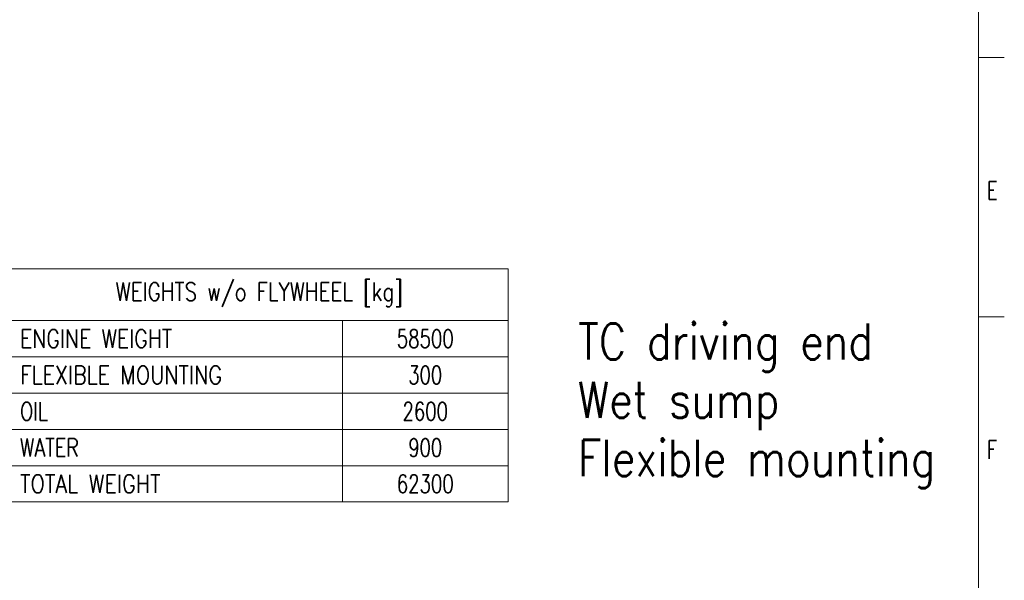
# Model space of a CAD drawing. Header units: inches. Extents: x 0 to 23760, y -13 to 16800.
# Tile 149 of 222: x 16160 to 23760, y 4366 to 8693. Entities that reach past the tile are written whole.
import ezdxf

# ---------------------------------------------------------------- set-up
doc = ezdxf.new("R2010")
doc.units = ezdxf.units.IN
doc.layers.add('210', color=7, linetype='Continuous', true_color=0xffffff)
doc.layers.add('254', color=7, linetype='Continuous', true_color=0xffffff)
doc.styles.add('latin_extended', font='simplex.shx')

# ---------------------------------------------------------------- blocks, each defined once
blk = doc.blocks.new('TabularNote1')
at = {"layer": '254', "color": 172, "linetype": 'Continuous', "lineweight": 18}
for p, q in [((0, 0), (64, 0)), ((0, 0), (0, -10)), ((64, 0), (96, 0)), ((96, 0), (96, -10)), ((0, -10), (64, -10)), ((0, -10), (0, -17)), ((64, -10), (96, -10)), ((64, -10), (64, -17)), ((96, -10), (96, -17)), ((0, -17), (64, -17)), ((0, -17), (0, -24)), ((64, -17), (96, -17)), ((64, -17), (64, -24)), ((96, -17), (96, -24)), ((0, -24), (64, -24)), ((0, -24), (0, -31)), ((64, -24), (96, -24)), ((64, -24), (64, -31)), ((96, -24), (96, -31)), ((0, -31), (64, -31)), ((0, -31), (0, -38)), ((64, -31), (96, -31)), ((64, -31), (64, -38)), ((96, -31), (96, -38)), ((0, -38), (64, -38)), ((0, -38), (0, -45)), ((64, -38), (96, -38)), ((64, -38), (64, -45)), ((96, -38), (96, -45)), ((0, -45), (64, -45)), ((64, -45), (96, -45))]:
    blk.add_line(p, q, dxfattribs=at)
at = {"layer": '254', "color": 2, "linetype": 'Continuous', "lineweight": 13, "char_height": 3.5, "line_spacing_factor": 0.963855, "style": 'latin_extended'}
for s, insert, attachment_point in [('\\W0.8055;WEIGHTS w/o FLYWHEEL [kg]', (48, -5), 5), ('\\W0.8258;ENGINE WEIGHT', (1.8175, -13.5), 4), ('\\W0.7330;58500', (80, -13.5), 5), ('\\W0.8324;FLEXIBLE MOUNTING', (1.8175, -20.5), 4), ('\\W0.7231;300', (80, -20.5), 5), ('\\W0.7656;OIL', (1.8175, -27.5), 4), ('\\W0.7316;2600', (80, -27.5), 5), ('\\W0.7713;WATER', (1.8175, -34.5), 4), ('\\W0.7231;900', (80, -34.5), 5), ('\\W0.8408;TOTAL WEIGHT', (1.8175, -41.5), 4), ('\\W0.7330;62300', (80, -41.5), 5)]:
    blk.add_mtext(s, dxfattribs=dict(at, insert=insert, attachment_point=attachment_point))

msp = doc.modelspace()

# ---------------------------------------------------------------- linework, layer by layer
at = {"layer": '210', "color": 7, "linetype": 'Continuous', "lineweight": 18}
for p, q in [((23560, 200), (23560, 16600)), ((23760, 8400), (23560, 8400)), ((23760, 6400), (23560, 6400))]:
    msp.add_line(p, q, dxfattribs=at)

# ---------------------------------------------------------------- block references
at = {"layer": '254', "color": 172, "linetype": 'Continuous', "lineweight": 18, "xscale": 40, "yscale": 40, "zscale": 40}
msp.add_blockref('TabularNote1', (16090.405, 6770.373), dxfattribs=at)

# ---------------------------------------------------------------- texts
at = {"layer": '210', "color": 211, "linetype": 'Continuous', "lineweight": 18, "char_height": 140, "attachment_point": 7, "line_spacing_factor": 0.963855, "style": 'latin_extended'}
for s, insert in [('\\W0.7067;E', (23627.11, 7303.644)), ('\\W0.7067;F', (23627.11, 5303.644))]:
    msp.add_mtext(s, dxfattribs=dict(at, insert=insert))
at = {"layer": '254', "color": 2, "linetype": 'Continuous', "lineweight": 13, "insert": (20469.921, 5075.599), "char_height": 280, "attachment_point": 7, "line_spacing_factor": 0.963855, "style": 'latin_extended'}
msp.add_mtext('\\W0.8361;TC driving end\\PWet sump\\PFlexible mounting', dxfattribs=at)

doc.saveas('drawing.dxf')
